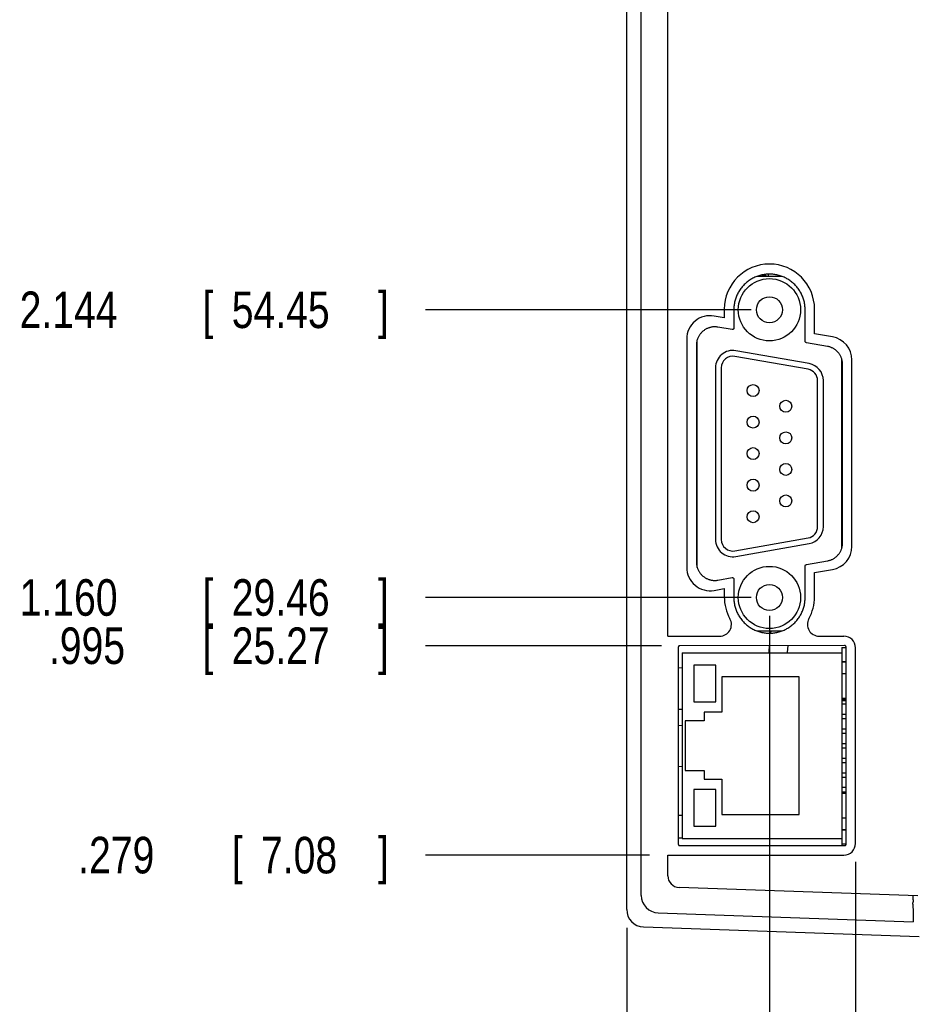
# Model space of a CAD drawing. Header units: inches. Extents: x 0 to 22, y 0 to 17.
# Tile 19 of 36: x 5.7 to 8.7, y 9 to 12.4. Entities that reach past the tile are written whole.
import ezdxf

# ---------------------------------------------------------------- set-up
doc = ezdxf.new("R2010")
doc.units = ezdxf.units.IN
doc.header["$LTSCALE"] = 1.21
doc.header["$MEASUREMENT"] = 0
doc.layers.get('0').update_dxf_attribs({"linetype": 'CONTINUOUS'})
doc.layers.add('DIMENSIONS', color=7, linetype='CONTINUOUS')
doc.styles.get("Standard").update_dxf_attribs({"font": 'txt', "width": 0.8})
doc.dimstyles.new('DIMSTYLE_2', dxfattribs={"dimtxt": 0.125, "dimasz": 0.18, "dimexe": 0.18, "dimexo": 0.0625, "dimgap": 0.09, "dimtad": 0, "dimtih": 1, "dimtoh": 1, "dimdec": 3, "dimzin": 4, "dimdsep": 46, "dimtxsty": 'STANDARD', "dimblk": '_FILLED', "dimblk1": '_FILLED', "dimblk2": '_FILLED', "dimcen": 0.09, "dimadec": 0, "dimazin": 0, "dimtp": 0.01, "dimtm": 0.01, "dimtfac": 1, "dimtdec": 3, "dimtofl": 0, "dimtmove": 0, "dimatfit": 3, "dimldrblk": '_FILLED', "dimfxl": 1, "dimtolj": 1, "dimtzin": 4, "dimarcsym": 0})

# ---------------------------------------------------------------- blocks, each defined once
blk = doc.blocks.new('*D12')
at = {"layer": 'DIMENSIONS', "color": 2, "linetype": 'CONTINUOUS'}
blk.add_line((7.8353, 9.5579), (7.0698, 9.5579), dxfattribs=at)
at = {"layer": 'DIMENSIONS', "color": 2, "linetype": 'CONTINUOUS', "width": 0.8}
for s, p in [('[', (6.4073, 9.4954)), (']', (6.9073, 9.4954)), ('.279', (5.8823, 9.4954)), ('7.08', (6.5073, 9.4954))]:
    blk.add_text(s, height=0.125, dxfattribs=at).set_placement(p)
blk = doc.blocks.new('_FILLED')
at = {"color": 0, "linetype": 'BYBLOCK'}
blk.add_solid([(0, 0), (-1, 0.174), (-1, -0.174)], dxfattribs=at)
blk = doc.blocks.new('*D13')
at = {"layer": 'DIMENSIONS', "color": 2, "linetype": 'CONTINUOUS'}
blk.add_line((7.8761, 10.2739), (7.0698, 10.2739), dxfattribs=at)
at = {"layer": 'DIMENSIONS', "color": 2, "linetype": 'CONTINUOUS', "width": 0.8}
for s, p in [('.995', (5.7823, 10.2114)), ('[', (6.3073, 10.2114)), ('25.27', (6.4073, 10.2114)), (']', (6.9073, 10.2114))]:
    blk.add_text(s, height=0.125, dxfattribs=at).set_placement(p)
blk = doc.blocks.new('*D14')
at = {"layer": 'DIMENSIONS', "color": 2, "linetype": 'CONTINUOUS'}
blk.add_line((8.1828, 10.4389), (7.0698, 10.4389), dxfattribs=at)
at = {"layer": 'DIMENSIONS', "color": 2, "linetype": 'CONTINUOUS', "width": 0.8}
for s, p in [('[', (6.3073, 10.3764)), (']', (6.9073, 10.3764)), ('1.160', (5.6823, 10.3764)), ('29.46', (6.4073, 10.3764))]:
    blk.add_text(s, height=0.125, dxfattribs=at).set_placement(p)
blk = doc.blocks.new('*D15')
at = {"layer": 'DIMENSIONS', "color": 2, "linetype": 'CONTINUOUS'}
blk.add_line((8.1828, 11.4228), (7.0698, 11.4228), dxfattribs=at)
at = {"layer": 'DIMENSIONS', "color": 2, "linetype": 'CONTINUOUS', "width": 0.8}
for s, p in [('2.144', (5.6823, 11.3603)), ('[', (6.3073, 11.3603)), ('54.45', (6.4073, 11.3603)), (']', (6.9073, 11.3603))]:
    blk.add_text(s, height=0.125, dxfattribs=at).set_placement(p)
blk = doc.blocks.new('*D16')
at = {"layer": 'DIMENSIONS', "color": 2, "linetype": 'CONTINUOUS'}
blk.add_line((8.2453, 10.3764), (8.2453, 8.5917), dxfattribs=at)
at = {"layer": 'DIMENSIONS', "color": 2, "linetype": 'CONTINUOUS', "width": 0.8}
for s, p in [(']', (8.3078, 8.4292)), ('12.4', (8.3078, 8.0292)), ('[', (8.3078, 7.9292)), ('.488', (8.3078, 7.4042))]:
    blk.add_text(s, height=0.125, rotation=90, dxfattribs=at).set_placement(p)
blk = doc.blocks.new('*D17')
at = {"layer": 'DIMENSIONS', "color": 2, "linetype": 'CONTINUOUS'}
blk.add_line((7.7573, 9.3096), (7.7573, 8.5917), dxfattribs=at)
at = {"layer": 'DIMENSIONS', "color": 2, "linetype": 'CONTINUOUS', "width": 0.8}
for s, p in [(']', (7.8198, 8.4292)), ('0', (7.8198, 8.3292)), ('[', (7.8198, 8.2292)), ('.000', (7.8198, 7.7042))]:
    blk.add_text(s, height=0.125, rotation=90, dxfattribs=at).set_placement(p)
blk = doc.blocks.new('*D18')
at = {"layer": 'DIMENSIONS', "color": 2, "linetype": 'CONTINUOUS'}
blk.add_line((8.5397, 9.5354), (8.5397, 8.5917), dxfattribs=at)
at = {"layer": 'DIMENSIONS', "color": 2, "linetype": 'CONTINUOUS', "width": 0.8}
for s, p in [(']', (8.6022, 8.4292)), ('19.87', (8.6022, 7.9292)), ('[', (8.6022, 7.8292)), ('.782', (8.6022, 7.3042))]:
    blk.add_text(s, height=0.125, rotation=90, dxfattribs=at).set_placement(p)
blk = doc.blocks.new('*D19')
at = {"layer": 'DIMENSIONS', "color": 2, "linetype": 'CONTINUOUS'}
blk.add_line((8.7666, 11.5172), (8.7666, 8.5917), dxfattribs=at)
at = {"layer": 'DIMENSIONS', "color": 2, "linetype": 'CONTINUOUS', "width": 0.8}
for s, p in [(']', (8.8291, 8.4292)), ('25.64', (8.8291, 7.9292)), ('[', (8.8291, 7.8292)), ('1.009', (8.8291, 7.2042))]:
    blk.add_text(s, height=0.125, rotation=90, dxfattribs=at).set_placement(p)
blk = doc.blocks.new('*D20')
at = {"layer": 'DIMENSIONS', "color": 2, "linetype": 'CONTINUOUS'}
blk.add_line((9.152, 9.5767), (9.152, 8.5917), dxfattribs=at)
at = {"layer": 'DIMENSIONS', "color": 2, "linetype": 'CONTINUOUS', "width": 0.8}
for s, p in [(']', (9.2145, 8.4292)), ('35.42', (9.2145, 7.9292)), ('[', (9.2145, 7.8292)), ('1.395', (9.2145, 7.2042))]:
    blk.add_text(s, height=0.125, rotation=90, dxfattribs=at).set_placement(p)

msp = doc.modelspace()

# ---------------------------------------------------------------- linework, layer by layer
at = {"color": 7, "linetype": 'CONTINUOUS'}
for p, q in [((7.7573, 9.3721), (7.7573, 14.1709)), ((7.8073, 9.4203), (7.8073, 14.1236)), ((7.8978, 10.3066), (7.8978, 14.0569)), ((8.2039, 11.5374), (8.2869, 11.5374)), ((8.219, 11.5417), (8.2275, 11.5416)), ((8.2418, 11.5374), (8.2418, 11.5446)), ((8.091, 11.4248), (8.091, 11.3953)), ((8.1235, 11.4228), (8.1235, 11.3598)), ((8.3673, 11.3152), (8.3673, 11.4228)), ((8.3997, 11.3409), (8.3997, 11.4248)), ((8.091, 11.3953), (8.0564, 11.4014)), ((8.1177, 11.3549), (8.0692, 11.3634)), ((7.9625, 11.3226), (7.9625, 10.542)), ((7.9983, 10.5418), (7.9983, 11.3198)), ((8.4611, 11.3301), (8.3997, 11.3409)), ((7.9956, 11.3016), (7.9956, 10.56)), ((8.3808, 11.2386), (8.1304, 11.2827)), ((8.4433, 11.2977), (8.3715, 11.3103)), ((7.9956, 11.247), (7.9983, 11.2472)), ((8.3774, 11.2192), (8.127, 11.2633)), ((8.4923, 10.6067), (8.4923, 11.2549)), ((8.5272, 10.6134), (8.5272, 11.2513)), ((8.0611, 11.2246), (8.0611, 10.6372)), ((8.0808, 11.2246), (8.0808, 10.6372)), ((8.4954, 10.626), (8.4954, 11.2356)), ((8.4099, 10.6813), (8.4099, 11.1804)), ((8.4296, 10.6813), (8.4296, 11.1804)), ((8.4923, 11.1644), (8.4954, 11.1644)), ((8.4923, 11.1294), (8.4954, 11.1294)), ((8.4923, 11.1104), (8.4954, 11.1104)), ((8.4923, 11.0754), (8.4954, 11.0754)), ((8.4923, 10.7864), (8.4954, 10.7864)), ((8.4923, 10.7514), (8.4954, 10.7514)), ((8.4923, 10.7324), (8.4954, 10.7324)), ((8.4923, 10.6974), (8.4954, 10.6974)), ((8.127, 10.5984), (8.3774, 10.6426)), ((8.1304, 10.579), (8.3808, 10.6232)), ((8.3673, 10.4388), (8.3673, 10.5464)), ((8.3715, 10.5513), (8.4433, 10.5639)), ((8.0692, 10.4982), (8.1177, 10.5067)), ((8.3997, 10.5238), (8.4611, 10.5346)), ((8.3997, 10.4409), (8.3997, 10.5238)), ((8.1235, 10.5018), (8.1235, 10.4388)), ((8.0564, 10.4633), (8.091, 10.4693)), ((8.091, 10.4693), (8.091, 10.4409)), ((7.8978, 10.3066), (8.0754, 10.3066)), ((8.2035, 10.3244), (8.2873, 10.3244)), ((8.2504, 10.3171), (8.2511, 10.3244)), ((8.4152, 10.3066), (8.4997, 10.3066)), ((8.5024, 10.2743), (7.9386, 10.2739)), ((7.9337, 10.2689), (7.9337, 9.5955)), ((7.9473, 10.2497), (8.4923, 10.2497)), ((7.9473, 10.2497), (7.9473, 9.6147)), ((8.4923, 10.2682), (8.5074, 10.2682)), ((8.4923, 10.2682), (8.4923, 9.5902)), ((8.5074, 9.5951), (8.5074, 10.2693)), ((8.5397, 9.5979), (8.5397, 10.2666)), ((8.0623, 10.2072), (7.9873, 10.2072)), ((7.9873, 10.2072), (7.9873, 10.0822)), ((8.0623, 10.0822), (8.0623, 10.2072)), ((8.4923, 10.2202), (8.5074, 10.2202)), ((8.4923, 10.2192), (8.5074, 10.2192)), ((7.9473, 10.1977), (7.9337, 10.1982)), ((8.4923, 10.1792), (8.5074, 10.1792)), ((8.3473, 10.1672), (8.0823, 10.1672)), ((8.0823, 10.1672), (8.0823, 10.0472)), ((8.3473, 9.6972), (8.3473, 10.1672)), ((7.9873, 10.0822), (8.0623, 10.0822)), ((8.4923, 10.0942), (8.5074, 10.0942)), ((8.4923, 10.0897), (8.5074, 10.0897)), ((8.5074, 10.0852), (8.4923, 10.0852)), ((8.4923, 10.0747), (8.5074, 10.0747)), ((7.9337, 10.0568), (7.9473, 10.0566)), ((8.0823, 10.0472), (8.0223, 10.0472)), ((8.0223, 10.0472), (8.0223, 10.0172)), ((8.4923, 10.0397), (8.5074, 10.0397)), ((7.9337, 10.0016), (7.9473, 10.0019)), ((8.0223, 10.0172), (7.9573, 10.0172)), ((7.9573, 10.0172), (7.9573, 9.8472)), ((8.4923, 10.0247), (8.5074, 10.0247)), ((8.4923, 9.9897), (8.5074, 9.9897)), ((8.4923, 9.9747), (8.5074, 9.9747)), ((8.4923, 9.9397), (8.5074, 9.9397)), ((8.4923, 9.9247), (8.5074, 9.9247)), ((8.4923, 9.8897), (8.5074, 9.8897)), ((8.4923, 9.8747), (8.5074, 9.8747)), ((7.9473, 9.8607), (7.9337, 9.8602)), ((7.9573, 9.8472), (8.0223, 9.8472)), ((8.0223, 9.8472), (8.0223, 9.8172)), ((8.4923, 9.8397), (8.5074, 9.8397)), ((8.0223, 9.8172), (8.0823, 9.8172)), ((8.0823, 9.8172), (8.0823, 9.6972)), ((8.4923, 9.8247), (8.5074, 9.8247)), ((8.0623, 9.7822), (7.9873, 9.7822)), ((7.9873, 9.7822), (7.9873, 9.6572)), ((8.0623, 9.6572), (8.0623, 9.7822)), ((8.4923, 9.7897), (8.5074, 9.7897)), ((8.4923, 9.7747), (8.5074, 9.7747)), ((8.4923, 9.7702), (8.5074, 9.7702)), ((8.0823, 9.6972), (8.3473, 9.6972)), ((8.4923, 9.6852), (8.5074, 9.6852)), ((7.9873, 9.6572), (8.0623, 9.6572)), ((8.4923, 9.6452), (8.5074, 9.6452)), ((8.4923, 9.6442), (8.5074, 9.6442)), ((7.9473, 9.6147), (8.4923, 9.6147)), ((7.9386, 9.5905), (8.5024, 9.5902)), ((8.4923, 9.5962), (8.5074, 9.5962)), ((7.8978, 9.5579), (8.4997, 9.5579)), ((7.8978, 9.4874), (7.8978, 9.5579)), ((8.7531, 9.4189), (7.9364, 9.4474)), ((8.7362, 9.3995), (8.7361, 9.3994)), ((8.7363, 9.4045), (8.7363, 9.4195)), ((8.736, 9.39), (8.736, 9.3944)), ((7.8652, 9.3604), (8.7371, 9.3299)), ((7.8152, 9.3121), (8.7573, 9.2792))]:
    msp.add_line(p, q, dxfattribs=at)
for points in [[(8.2441, 10.2497), (8.2442, 10.2546), (8.2461, 10.2741)], [(8.3071, 10.2497), (8.3071, 10.2506), (8.3094, 10.2742)]]:
    msp.add_lwpolyline(points, dxfattribs=at)
for centre, radius in [((8.2453, 11.4228), 0.1065), ((8.2453, 11.4228), 0.0445), ((8.1894, 11.1466), 0.0205), ((8.3012, 11.0927), 0.0205), ((8.1894, 11.0387), 0.0205), ((8.3012, 10.9848), 0.0205), ((8.1894, 10.9309), 0.0205), ((8.3012, 10.8769), 0.0205), ((8.1894, 10.823), 0.0205), ((8.3012, 10.7691), 0.0205), ((8.1894, 10.7151), 0.0205), ((8.2453, 10.4389), 0.1065), ((8.2453, 10.4389), 0.0445)]:
    msp.add_circle(centre, radius, dxfattribs=at)
for centre, radius, start, end in [((8.2453, 11.4248), 0.1543, 0, 180), ((8.2273, 11.5316), 0.01, 42.3746, 89), ((8.0425, 11.3226), 0.08, 80, 180), ((8.4472, 11.2513), 0.08, 0, 80), ((8.1201, 11.2246), 0.0591, 80, 180), ((8.1201, 11.2246), 0.0394, 80, 180), ((8.3705, 11.1804), 0.0394, 0, 80), ((8.3705, 11.1804), 0.0591, 0, 80), ((8.3705, 10.6813), 0.0394, 280, 360), ((8.3705, 10.6813), 0.0591, 280, 360), ((8.1201, 10.6372), 0.0591, 180, 280), ((8.1201, 10.6372), 0.0394, 180, 280), ((8.4472, 10.6134), 0.08, 280, 360), ((8.0425, 10.542), 0.08, 180, 280), ((8.2453, 10.4409), 0.1543, 180, 209.0427), ((8.2453, 10.4409), 0.1543, 330.9573, 360), ((8.0754, 10.3466), 0.04, 270, 29.0427), ((8.4152, 10.3466), 0.04, 150.9573, 270), ((8.4997, 10.2666), 0.04, 0, 90), ((8.4997, 9.5979), 0.04, 270, 360), ((7.9378, 9.4874), 0.04, 180, 268), ((7.8673, 9.4203), 0.06, 180, 268), ((7.8173, 9.3721), 0.06, 180, 268)]:
    msp.add_arc(centre, radius, start, end, dxfattribs=at)
for points, knots in [([(8.3673, 11.4228), (8.3673, 11.4253), (8.3672, 11.4302), (8.3665, 11.4375), (8.3654, 11.4448), (8.3639, 11.452), (8.3619, 11.4591), (8.3595, 11.466), (8.3567, 11.4729), (8.3534, 11.4795), (8.3498, 11.4859), (8.3458, 11.4921), (8.3414, 11.498), (8.3367, 11.5037), (8.3317, 11.509), (8.3263, 11.5141), (8.3207, 11.5188), (8.3147, 11.5232), (8.3085, 11.5272), (8.3021, 11.5308), (8.2955, 11.534), (8.2887, 11.5368), (8.2817, 11.5393), (8.2746, 11.5412), (8.2674, 11.5428), (8.2601, 11.5439), (8.2528, 11.5446), (8.2454, 11.5448), (8.2381, 11.5446), (8.2307, 11.5439), (8.2234, 11.5428), (8.2162, 11.5412), (8.2091, 11.5393), (8.2022, 11.5368), (8.1954, 11.534), (8.1887, 11.5308), (8.1823, 11.5272), (8.1761, 11.5232), (8.1702, 11.5188), (8.1645, 11.5141), (8.1592, 11.509), (8.1541, 11.5037), (8.1494, 11.498), (8.145, 11.4921), (8.141, 11.4859), (8.1374, 11.4795), (8.1342, 11.4729), (8.1314, 11.466), (8.129, 11.4591), (8.127, 11.452), (8.1254, 11.4448), (8.1243, 11.4375), (8.1237, 11.4302), (8.1235, 11.4253), (8.1235, 11.4228)], [0, 0, 0, 0, 0.019225, 0.038457, 0.057677, 0.07691, 0.096132, 0.115363, 0.134592, 0.153816, 0.173051, 0.192273, 0.211509, 0.230734, 0.249966, 0.269199, 0.288426, 0.307665, 0.32689, 0.346129, 0.365359, 0.384593, 0.40383, 0.423058, 0.442299, 0.461526, 0.480766, 0.5, 0.519234, 0.538474, 0.557701, 0.576942, 0.59617, 0.615407, 0.634641, 0.653871, 0.67311, 0.692335, 0.711574, 0.730801, 0.750034, 0.769266, 0.788491, 0.807727, 0.826949, 0.846184, 0.865408, 0.884637, 0.903868, 0.92309, 0.942323, 0.961543, 0.980775, 1, 1, 1, 1]), ([(8.2276, 11.5416), (8.228, 11.5416), (8.2287, 11.5415), (8.2298, 11.5413), (8.2308, 11.541), (8.2319, 11.5406), (8.2328, 11.54), (8.2337, 11.5394), (8.2345, 11.5386), (8.2351, 11.538), (8.2354, 11.5375), (8.2356, 11.5374)], [0, 0, 0, 0, 0.117797, 0.235611, 0.353458, 0.47135, 0.589297, 0.70731, 0.825391, 0.943545, 1, 1, 1, 1]), ([(8.0692, 11.3634), (8.0677, 11.3637), (8.0647, 11.3641), (8.0602, 11.3644), (8.0556, 11.3643), (8.051, 11.364), (8.0465, 11.3633), (8.0421, 11.3622), (8.0377, 11.3609), (8.0335, 11.3592), (8.0293, 11.3573), (8.0254, 11.355), (8.0216, 11.3525), (8.018, 11.3497), (8.0146, 11.3466), (8.0114, 11.3433), (8.0085, 11.3398), (8.0059, 11.3361), (8.0035, 11.3322), (8.0014, 11.3281), (7.9997, 11.324), (7.9987, 11.3212), (7.9983, 11.3198)], [0, 0, 0, 0, 0.050101, 0.100336, 0.150571, 0.200672, 0.250773, 0.301007, 0.35124, 0.401339, 0.451437, 0.501667, 0.551895, 0.601989, 0.652082, 0.702306, 0.752529, 0.802617, 0.852704, 0.902922, 0.95314, 1, 1, 1, 1]), ([(8.1235, 11.3598), (8.1235, 11.3596), (8.1235, 11.3591), (8.1234, 11.3585), (8.1231, 11.3579), (8.1228, 11.3573), (8.1224, 11.3567), (8.122, 11.3562), (8.1215, 11.3558), (8.1209, 11.3554), (8.1203, 11.3551), (8.1197, 11.3549), (8.119, 11.3548), (8.1183, 11.3548), (8.1179, 11.3549), (8.1177, 11.3549)], [0, 0, 0, 0, 0.076971, 0.153995, 0.230898, 0.307943, 0.384789, 0.461827, 0.538634, 0.615644, 0.692435, 0.769399, 0.846202, 0.923133, 1, 1, 1, 1]), ([(7.9983, 11.3198), (7.9983, 11.3197), (7.9978, 11.3182), (7.997, 11.3152), (7.9962, 11.3107), (7.9957, 11.3061), (7.9956, 11.3031), (7.9956, 11.3016)], [0, 0, 0, 0, 0.015815, 0.261539, 0.507913, 0.754284, 1, 1, 1, 1]), ([(8.3715, 11.3103), (8.3712, 11.3104), (8.3708, 11.3105), (8.3702, 11.3107), (8.3697, 11.311), (8.3692, 11.3113), (8.3687, 11.3118), (8.3683, 11.3123), (8.3679, 11.3128), (8.3677, 11.3134), (8.3675, 11.314), (8.3673, 11.3146), (8.3673, 11.315), (8.3673, 11.3152)], [0, 0, 0, 0, 0.090764, 0.182099, 0.273265, 0.363689, 0.454592, 0.545853, 0.636727, 0.727093, 0.818173, 0.909389, 1, 1, 1, 1]), ([(8.4954, 11.2356), (8.4954, 11.2371), (8.4953, 11.24), (8.4948, 11.2444), (8.4941, 11.2487), (8.493, 11.253), (8.4917, 11.2572), (8.49, 11.2613), (8.4881, 11.2652), (8.4859, 11.2691), (8.4834, 11.2727), (8.4807, 11.2762), (8.4777, 11.2795), (8.4746, 11.2825), (8.4712, 11.2853), (8.4676, 11.2879), (8.4639, 11.2903), (8.46, 11.2923), (8.456, 11.2941), (8.4518, 11.2956), (8.4476, 11.2968), (8.4447, 11.2974), (8.4433, 11.2977)], [0, 0, 0, 0, 0.04993, 0.099983, 0.150036, 0.199968, 0.249899, 0.299953, 0.350008, 0.399942, 0.449879, 0.499941, 0.550004, 0.599945, 0.649886, 0.69995, 0.750016, 0.799961, 0.849908, 0.899979, 0.95005, 1, 1, 1, 1]), ([(8.4433, 10.5639), (8.4447, 10.5642), (8.4476, 10.5648), (8.4518, 10.566), (8.456, 10.5675), (8.46, 10.5693), (8.4639, 10.5713), (8.4676, 10.5737), (8.4712, 10.5763), (8.4746, 10.5791), (8.4777, 10.5821), (8.4807, 10.5854), (8.4834, 10.5889), (8.4859, 10.5925), (8.4881, 10.5964), (8.49, 10.6003), (8.4917, 10.6044), (8.493, 10.6086), (8.4941, 10.6129), (8.4948, 10.6172), (8.4953, 10.6216), (8.4954, 10.6245), (8.4954, 10.626)], [0, 0, 0, 0, 0.04995, 0.100021, 0.150092, 0.200039, 0.249984, 0.30005, 0.350114, 0.400055, 0.449996, 0.500059, 0.550121, 0.600058, 0.649992, 0.700047, 0.750101, 0.800032, 0.849964, 0.900017, 0.95007, 1, 1, 1, 1]), ([(7.9956, 10.56), (7.9956, 10.5585), (7.9957, 10.5555), (7.9962, 10.5509), (7.997, 10.5464), (7.9978, 10.5434), (7.9983, 10.5419), (7.9983, 10.5418)], [0, 0, 0, 0, 0.245716, 0.492087, 0.738461, 0.984185, 1, 1, 1, 1]), ([(7.9983, 10.5418), (7.9987, 10.5404), (7.9997, 10.5376), (8.0014, 10.5335), (8.0035, 10.5294), (8.0059, 10.5255), (8.0085, 10.5218), (8.0114, 10.5183), (8.0146, 10.515), (8.018, 10.5119), (8.0216, 10.5091), (8.0254, 10.5066), (8.0293, 10.5043), (8.0335, 10.5024), (8.0377, 10.5007), (8.0421, 10.4994), (8.0465, 10.4983), (8.051, 10.4976), (8.0556, 10.4973), (8.0602, 10.4972), (8.0647, 10.4975), (8.0677, 10.4979), (8.0692, 10.4982)], [0, 0, 0, 0, 0.04686, 0.097078, 0.147296, 0.197383, 0.247471, 0.297694, 0.347918, 0.398011, 0.448105, 0.498333, 0.548563, 0.598661, 0.64876, 0.698993, 0.749227, 0.799328, 0.849429, 0.899664, 0.949899, 1, 1, 1, 1]), ([(8.3673, 10.5464), (8.3673, 10.5466), (8.3673, 10.547), (8.3675, 10.5476), (8.3677, 10.5482), (8.3679, 10.5488), (8.3683, 10.5493), (8.3687, 10.5498), (8.3692, 10.5503), (8.3697, 10.5506), (8.3702, 10.5509), (8.3708, 10.5512), (8.3712, 10.5513), (8.3715, 10.5513)], [0, 0, 0, 0, 0.090611, 0.181827, 0.272907, 0.363273, 0.454147, 0.545408, 0.636311, 0.726735, 0.817901, 0.909236, 1, 1, 1, 1]), ([(8.1177, 10.5067), (8.1179, 10.5068), (8.1183, 10.5068), (8.119, 10.5068), (8.1197, 10.5067), (8.1203, 10.5065), (8.1209, 10.5062), (8.1215, 10.5058), (8.122, 10.5054), (8.1224, 10.5049), (8.1228, 10.5044), (8.1231, 10.5038), (8.1234, 10.5031), (8.1235, 10.5025), (8.1235, 10.502), (8.1235, 10.5018)], [0, 0, 0, 0, 0.076867, 0.153798, 0.230601, 0.307565, 0.384356, 0.461366, 0.538173, 0.615211, 0.692057, 0.769102, 0.846005, 0.923029, 1, 1, 1, 1]), ([(8.1235, 10.4388), (8.1235, 10.4363), (8.1237, 10.4314), (8.1243, 10.4241), (8.1254, 10.4168), (8.127, 10.4096), (8.129, 10.4025), (8.1314, 10.3956), (8.1342, 10.3888), (8.1374, 10.3821), (8.141, 10.3757), (8.145, 10.3695), (8.1494, 10.3636), (8.1541, 10.3579), (8.1592, 10.3526), (8.1645, 10.3475), (8.1702, 10.3428), (8.1761, 10.3384), (8.1823, 10.3344), (8.1887, 10.3308), (8.1954, 10.3276), (8.2022, 10.3248), (8.2091, 10.3224), (8.2162, 10.3204), (8.2234, 10.3188), (8.2307, 10.3177), (8.2381, 10.3171), (8.2454, 10.3168), (8.2528, 10.3171), (8.2601, 10.3177), (8.2674, 10.3188), (8.2746, 10.3204), (8.2817, 10.3224), (8.2887, 10.3248), (8.2955, 10.3276), (8.3021, 10.3308), (8.3085, 10.3344), (8.3147, 10.3384), (8.3207, 10.3428), (8.3263, 10.3475), (8.3317, 10.3526), (8.3367, 10.3579), (8.3414, 10.3636), (8.3458, 10.3695), (8.3498, 10.3757), (8.3534, 10.3821), (8.3567, 10.3888), (8.3595, 10.3956), (8.3619, 10.4025), (8.3639, 10.4096), (8.3654, 10.4168), (8.3665, 10.4241), (8.3672, 10.4314), (8.3673, 10.4363), (8.3673, 10.4388)], [0, 0, 0, 0, 0.019225, 0.038457, 0.057677, 0.07691, 0.096132, 0.115363, 0.134592, 0.153816, 0.173051, 0.192273, 0.211509, 0.230734, 0.249966, 0.269199, 0.288426, 0.307665, 0.32689, 0.346129, 0.365359, 0.384593, 0.40383, 0.423058, 0.442299, 0.461526, 0.480766, 0.5, 0.519234, 0.538474, 0.557701, 0.576942, 0.59617, 0.615407, 0.634641, 0.653871, 0.67311, 0.692335, 0.711574, 0.730801, 0.750034, 0.769266, 0.788491, 0.807727, 0.826949, 0.846184, 0.865408, 0.884637, 0.903868, 0.92309, 0.942323, 0.961543, 0.980775, 1, 1, 1, 1]), ([(7.9386, 10.2739), (7.9384, 10.2739), (7.938, 10.2739), (7.9373, 10.2738), (7.9367, 10.2736), (7.9361, 10.2733), (7.9356, 10.2729), (7.9351, 10.2725), (7.9347, 10.272), (7.9343, 10.2714), (7.934, 10.2708), (7.9338, 10.2702), (7.9337, 10.2696), (7.9337, 10.2691), (7.9337, 10.2689)], [0, 0, 0, 0, 0.082923, 0.166579, 0.250243, 0.33319, 0.416146, 0.499838, 0.583539, 0.666525, 0.749518, 0.833246, 0.916983, 1, 1, 1, 1]), ([(8.5074, 10.2693), (8.5074, 10.2695), (8.5074, 10.27), (8.5073, 10.2706), (8.507, 10.2712), (8.5068, 10.2718), (8.5064, 10.2724), (8.506, 10.2729), (8.5055, 10.2733), (8.5049, 10.2737), (8.5043, 10.2739), (8.5037, 10.2742), (8.5031, 10.2743), (8.5026, 10.2743), (8.5024, 10.2743)], [0, 0, 0, 0, 0.082949, 0.166608, 0.250254, 0.333168, 0.416082, 0.499732, 0.583396, 0.666355, 0.74934, 0.833088, 0.916881, 1, 1, 1, 1]), ([(7.9337, 9.5955), (7.9337, 9.5953), (7.9337, 9.5949), (7.9338, 9.5942), (7.934, 9.5936), (7.9343, 9.593), (7.9347, 9.5925), (7.9351, 9.592), (7.9356, 9.5916), (7.9361, 9.5912), (7.9367, 9.5909), (7.9373, 9.5907), (7.938, 9.5906), (7.9384, 9.5905), (7.9386, 9.5905)], [0, 0, 0, 0, 0.083017, 0.166754, 0.250482, 0.333475, 0.416461, 0.500162, 0.583854, 0.66681, 0.749757, 0.833421, 0.917077, 1, 1, 1, 1]), ([(8.5024, 9.5902), (8.5026, 9.5902), (8.5031, 9.5902), (8.5037, 9.5903), (8.5043, 9.5905), (8.5049, 9.5908), (8.5055, 9.5912), (8.506, 9.5916), (8.5064, 9.5921), (8.5068, 9.5926), (8.507, 9.5932), (8.5073, 9.5939), (8.5074, 9.5945), (8.5074, 9.5949), (8.5074, 9.5951)], [0, 0, 0, 0, 0.083119, 0.166912, 0.25066, 0.333645, 0.416604, 0.500268, 0.583918, 0.666832, 0.749746, 0.833392, 0.917051, 1, 1, 1, 1]), ([(8.7361, 9.3994), (8.7361, 9.3994), (8.7361, 9.3993), (8.7361, 9.3992), (8.7361, 9.399), (8.7361, 9.3987), (8.7361, 9.3983), (8.7361, 9.3979), (8.736, 9.3974), (8.736, 9.3969), (8.736, 9.3963), (8.736, 9.3957), (8.736, 9.395), (8.736, 9.3946), (8.736, 9.3944)], [0, 0, 0, 0, 0.011684, 0.039759, 0.083823, 0.142601, 0.215441, 0.301931, 0.400076, 0.507295, 0.622611, 0.745192, 0.872055, 1, 1, 1, 1]), ([(8.7363, 9.4045), (8.7363, 9.4043), (8.7363, 9.4039), (8.7363, 9.4033), (8.7363, 9.4027), (8.7363, 9.4021), (8.7363, 9.4015), (8.7363, 9.4011), (8.7363, 9.4006), (8.7362, 9.4003), (8.7362, 9.4), (8.7362, 9.3998), (8.7362, 9.3996), (8.7362, 9.3996), (8.7362, 9.3995)], [0, 0, 0, 0, 0.127945, 0.254808, 0.377389, 0.492705, 0.599924, 0.698069, 0.784559, 0.857399, 0.916177, 0.960241, 0.988316, 1, 1, 1, 1]), ([(8.736, 9.39), (8.736, 9.3886), (8.736, 9.3857), (8.736, 9.3815), (8.7361, 9.3773), (8.7361, 9.3745), (8.7361, 9.3731)], [0, 0, 0, 0, 0.253118, 0.505211, 0.754407, 1, 1, 1, 1]), ([(8.7361, 9.3731), (8.7361, 9.3717), (8.7361, 9.3691), (8.7361, 9.3651), (8.7362, 9.3613), (8.7362, 9.3576), (8.7362, 9.3541), (8.7363, 9.3507), (8.7363, 9.3476), (8.7364, 9.3447), (8.7364, 9.342), (8.7365, 9.3396), (8.7366, 9.3374), (8.7366, 9.3355), (8.7367, 9.3338), (8.7368, 9.3325), (8.7368, 9.3314), (8.7369, 9.3306), (8.737, 9.3302), (8.737, 9.3299), (8.7371, 9.3299)], [0, 0, 0, 0, 0.09423, 0.185865, 0.274685, 0.360081, 0.441578, 0.518941, 0.591591, 0.659238, 0.721592, 0.778195, 0.828895, 0.873393, 0.911402, 0.942835, 0.967475, 0.985207, 0.99601, 1, 1, 1, 1])]:
    msp.add_open_spline(points, degree=3, knots=knots, dxfattribs=at)
for points in [[(7.9473, 9.6936), (7.9428, 9.6937), (7.9382, 9.6938), (7.9337, 9.6939)], [(7.9337, 9.6166), (7.9382, 9.6166), (7.9427, 9.6167), (7.9473, 9.6168)]]:
    msp.add_open_spline(points, degree=3, dxfattribs=at)

# ---------------------------------------------------------------- dimensions: what is measured, and where the dimension line sits
at = {"layer": 'DIMENSIONS', "color": 2, "linetype": 'CONTINUOUS'}
for feature_location, offset, dtype, origin, picture, middle in [((8.7666, 11.5172), (0, -2.9254), 1, (7.7573, 11.5797), '*D19', (8.7666, 7.8667)), ((8.1828, 11.4228), (-1.113, 0), 0, (8.2453, 9.2792), '*D15', (6.3448, 11.4228)), ((8.1828, 10.4389), (-1.113, 0), 0, (8.2453, 9.2792), '*D14', (6.3448, 10.4389)), ((8.2453, 10.3764), (0, -1.7847), 1, (7.7573, 9.3721), '*D16', (8.2453, 7.9667)), ((7.8761, 10.2739), (-0.8063, 0), 0, (7.9386, 9.2792), '*D13', (6.3948, 10.2739)), ((7.8353, 9.5579), (-0.7655, 0), 0, (7.8978, 9.2792), '*D12', (6.4448, 9.5579)), ((9.152, 9.5767), (0, -0.985), 1, (7.7573, 9.6392), '*D20', (9.152, 7.8667)), ((8.5397, 9.5354), (0, -0.9437), 1, (7.7573, 9.5979), '*D18', (8.5397, 7.9167)), ((7.7573362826, 9.3095928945), (0, -0.717862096), 1, (7.7573362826, 9.3720928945), '*D17', (7.7573362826, 8.1167307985))]:
    dim = msp.add_ordinate_dim(feature_location=feature_location, offset=offset, dtype=dtype, origin=origin, dimstyle='DIMSTYLE_2', dxfattribs=at)
    dim.commit()
    dim.dimension.update_dxf_attribs({"geometry": picture, "text_midpoint": middle})

doc.saveas('drawing.dxf')
